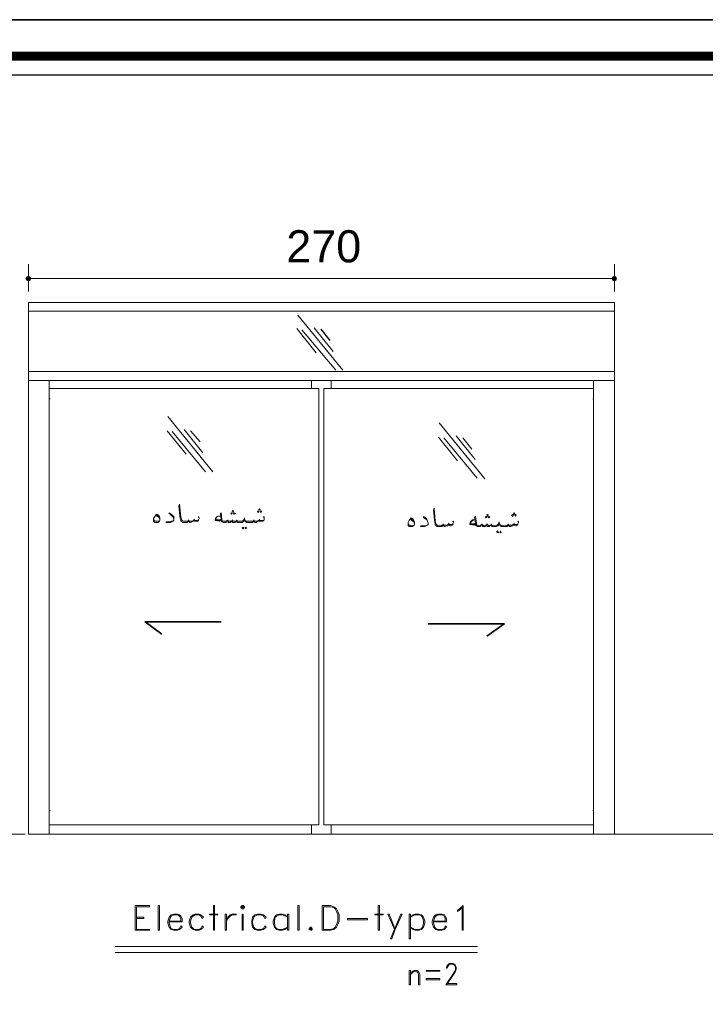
# Model space of a CAD drawing. Header units: metres. Extents: x 5.7 to 89.8, y 4 to 63.5.
# Tile 21 of 60: x 23.2 to 33.3, y 48.9 to 63.5. Entities that reach past the tile are written whole.
import ezdxf

# ---------------------------------------------------------------- set-up
doc = ezdxf.new("R2010")
doc.units = ezdxf.units.M
doc.header["$MEASUREMENT"] = 0
for name, color, linetype in [('PDF7_dim', 7, 'Continuous'), ('PDF7_flower', 7, 'Continuous'), ('PDF7_KADR', 7, 'Continuous'), ('PDF7_Sym tip Door', 7, 'Continuous'), ('PDF7_Text', 7, 'Continuous'), ('PDF7_textt', 7, 'Continuous'), ('PDF7_wall', 7, 'Continuous')]:
    doc.layers.add(name, color=color, linetype=linetype)
doc.styles.add('PDF Arial', font='arial.ttf')

msp = doc.modelspace()

# ---------------------------------------------------------------- linework, layer by layer
at = {"layer": 'PDF7_dim', "lineweight": 20}
for points in [[(23.282, 59.855), (23.282, 59.45)], [(31.95, 59.855), (31.95, 59.45)], [(23.32, 59.643), (23.359, 59.643), (31.873, 59.643), (31.911, 59.643)]]:
    msp.add_lwpolyline(points, dxfattribs=at)
at = {"layer": 'PDF7_dim', "transparency": 33554559}
for points in [[(23.253, 59.672), (23.282, 59.643), (23.234, 59.643)], [(23.234, 59.643), (23.253, 59.614), (23.282, 59.643)], [(23.282, 59.681), (23.253, 59.672), (23.282, 59.643)], [(23.253, 59.614), (23.282, 59.643), (23.282, 59.604)], [(23.282, 59.643), (23.311, 59.672), (23.282, 59.681)], [(23.32, 59.643), (23.282, 59.643), (23.311, 59.672)], [(23.282, 59.643), (23.282, 59.604), (23.311, 59.614)], [(23.311, 59.614), (23.32, 59.643), (23.282, 59.643)], [(31.921, 59.672), (31.911, 59.643), (31.95, 59.643)], [(31.911, 59.643), (31.95, 59.643), (31.921, 59.614)], [(31.95, 59.643), (31.95, 59.681), (31.921, 59.672)], [(31.95, 59.643), (31.921, 59.614), (31.95, 59.604)], [(31.979, 59.672), (31.95, 59.643), (31.95, 59.681)], [(31.988, 59.643), (31.979, 59.672), (31.95, 59.643)], [(31.95, 59.604), (31.979, 59.614), (31.95, 59.643)], [(31.979, 59.614), (31.95, 59.643), (31.988, 59.643)]]:
    msp.add_solid(points, dxfattribs=at)
at = {"layer": 'PDF7_flower', "lineweight": 25}
msp.add_lwpolyline([(27.606, 58.892), (27.741, 58.728)], dxfattribs=at)
at = {"layer": 'PDF7_KADR', "lineweight": 25}
for points in [[(5.695, 4.013), (89.785, 4.013), (89.785, 63.476), (5.695, 63.476)], [(5.695, 63.476), (89.785, 63.476), (89.785, 4.013), (5.695, 4.013)], [(6.514, 4.832), (88.841, 4.832), (88.841, 62.657), (6.514, 62.657)]]:
    msp.add_lwpolyline(points, close=True, dxfattribs=at)
at = {"layer": 'PDF7_KADR', "lineweight": 0, "const_width": 0.135}
msp.add_lwpolyline([(6.235, 62.937), (6.235, 4.552), (89.111, 4.552), (89.111, 62.937)], close=True, dxfattribs=at)
at = {"layer": 'PDF7_Sym tip Door', "lineweight": 18}
for points in [[(23.282, 58.131), (31.95, 58.131), (31.95, 51.418), (23.282, 51.418), (23.282, 59.286), (31.95, 59.286), (31.95, 58.131)], [(23.282, 59.161), (31.95, 59.161)], [(27.269, 59.103), (27.934, 58.285)], [(27.51, 58.911), (27.789, 58.564)], [(27.25, 58.901), (27.539, 58.545)], [(27.327, 58.882), (27.828, 58.285)], [(23.282, 58.266), (31.95, 58.266)], [(23.59, 58.131), (23.59, 51.418)], [(27.471, 58.131), (27.471, 58.015)], [(27.76, 58.131), (27.76, 58.015)], [(31.642, 58.131), (31.642, 51.418)], [(23.59, 58.015), (27.577, 58.015), (27.577, 51.553), (23.59, 51.553)], [(31.642, 58.015), (27.654, 58.015), (27.654, 51.553), (31.642, 51.553)], [(23.59, 57.861), (23.6, 57.861)], [(31.642, 57.861), (31.632, 57.861)], [(25.343, 57.601), (26.007, 56.782)], [(29.359, 57.505), (30.033, 56.676)], [(25.333, 57.389), (25.613, 57.042)], [(25.41, 57.379), (25.902, 56.782)], [(25.584, 57.408), (25.863, 57.062)], [(25.68, 57.389), (25.824, 57.225)], [(29.61, 57.312), (29.889, 56.965)], [(29.349, 57.293), (29.629, 56.946)], [(29.427, 57.283), (29.918, 56.686)], [(29.706, 57.283), (29.841, 57.119)], [(23.59, 51.764), (23.6, 51.764)], [(31.642, 51.764), (31.632, 51.764)], [(27.471, 51.553), (27.471, 51.418)], [(27.76, 51.553), (27.76, 51.418)]]:
    msp.add_lwpolyline(points, dxfattribs=at)
at = {"layer": 'PDF7_Sym tip Door', "lineweight": 9}
for points in [[(24.861, 49.992), (25.073, 49.992), (25.073, 50.002), (24.881, 50.002), (24.881, 50.339), (25.073, 50.339), (25.073, 50.358), (24.861, 50.358)], [(25.218, 49.992), (25.218, 50.358), (25.198, 50.358), (25.198, 49.992)], [(26.036, 49.992), (26.036, 50.358), (26.017, 50.358), (26.017, 49.992)], [(26.441, 50.358), (26.422, 50.339), (26.422, 50.329), (26.441, 50.31), (26.46, 50.31), (26.479, 50.329), (26.479, 50.339), (26.46, 50.358)], [(26.441, 50.339), (26.441, 50.329), (26.46, 50.329), (26.46, 50.339)], [(27.288, 49.992), (27.288, 50.358), (27.269, 50.358), (27.269, 49.992)], [(27.625, 49.992), (27.751, 49.992), (27.799, 50.002), (27.837, 50.041), (27.857, 50.079), (27.876, 50.127), (27.876, 50.223), (27.857, 50.272), (27.837, 50.31), (27.799, 50.339), (27.751, 50.358), (27.625, 50.358)], [(27.645, 50.002), (27.751, 50.002), (27.799, 50.021), (27.818, 50.041), (27.837, 50.079), (27.857, 50.127), (27.857, 50.223), (27.837, 50.272), (27.818, 50.31), (27.799, 50.329), (27.751, 50.339), (27.645, 50.339)], [(28.473, 49.992), (28.473, 50.358), (28.454, 50.358), (28.454, 49.992)], [(29.715, 49.992), (29.696, 49.992), (29.696, 50.329), (29.658, 50.291), (29.629, 50.272), (29.629, 50.291), (29.658, 50.31), (29.715, 50.358)], [(25.873, 50.041), (25.853, 50.06), (25.834, 50.021), (25.805, 50.002), (25.747, 50.002), (25.719, 50.021), (25.699, 50.041), (25.68, 50.098), (25.68, 50.127), (25.699, 50.185), (25.719, 50.204), (25.747, 50.223), (25.805, 50.223), (25.834, 50.204), (25.853, 50.166), (25.873, 50.185), (25.834, 50.223), (25.805, 50.233), (25.747, 50.233), (25.719, 50.223), (25.68, 50.185), (25.661, 50.127), (25.661, 50.098), (25.68, 50.041), (25.719, 50.002), (25.747, 49.992), (25.805, 49.992), (25.834, 50.002)], [(26.085, 50.223), (25.959, 50.223), (25.959, 50.233), (26.085, 50.233)], [(26.21, 49.992), (26.21, 50.233), (26.19, 50.233), (26.19, 49.992)], [(26.354, 50.233), (26.354, 50.223), (26.296, 50.223), (26.267, 50.204), (26.229, 50.166), (26.21, 50.127), (26.229, 50.185), (26.267, 50.223), (26.296, 50.233)], [(26.46, 49.992), (26.46, 50.233), (26.441, 50.233), (26.441, 49.992)], [(26.797, 50.041), (26.778, 50.06), (26.759, 50.021), (26.72, 50.002), (26.672, 50.002), (26.633, 50.021), (26.614, 50.041), (26.595, 50.098), (26.595, 50.127), (26.614, 50.185), (26.633, 50.204), (26.672, 50.223), (26.72, 50.223), (26.759, 50.204), (26.778, 50.166), (26.797, 50.185), (26.759, 50.223), (26.72, 50.233), (26.672, 50.233), (26.633, 50.223), (26.595, 50.185), (26.585, 50.127), (26.585, 50.098), (26.595, 50.041), (26.633, 50.002), (26.672, 49.992), (26.72, 49.992), (26.759, 50.002)], [(27.115, 50.041), (27.038, 50.002), (26.99, 50.002), (26.951, 50.021), (26.932, 50.041), (26.922, 50.098), (26.922, 50.127), (26.932, 50.185), (26.951, 50.204), (26.99, 50.223), (27.038, 50.223), (27.115, 50.185), (27.077, 50.223), (27.038, 50.233), (26.99, 50.233), (26.951, 50.223), (26.922, 50.185), (26.903, 50.127), (26.903, 50.098), (26.922, 50.041), (26.951, 50.002), (26.99, 49.992), (27.038, 49.992), (27.077, 50.002)], [(27.134, 49.992), (27.134, 50.233), (27.115, 50.233), (27.115, 49.992)], [(28.3, 50.146), (28.001, 50.146), (28.001, 50.166), (28.3, 50.166)], [(28.531, 50.223), (28.406, 50.223), (28.406, 50.233), (28.531, 50.233)], [(28.637, 49.867), (28.656, 49.867), (28.704, 49.992), (28.81, 50.233), (28.791, 50.233), (28.704, 50.021)], [(28.935, 49.867), (28.935, 50.233), (28.916, 50.233), (28.916, 49.867)], [(28.935, 50.041), (29.003, 50.002), (29.061, 50.002), (29.099, 50.021), (29.109, 50.041), (29.128, 50.098), (29.128, 50.127), (29.109, 50.185), (29.099, 50.204), (29.061, 50.223), (29.003, 50.223), (28.935, 50.185), (28.974, 50.223), (29.003, 50.233), (29.061, 50.233), (29.099, 50.223), (29.128, 50.185), (29.147, 50.127), (29.147, 50.098), (29.128, 50.041), (29.099, 50.002), (29.061, 49.992), (29.003, 49.992), (28.974, 50.002)], [(27.452, 50.041), (27.433, 50.021), (27.433, 50.002), (27.452, 49.992), (27.471, 49.992), (27.481, 50.002), (27.481, 50.021), (27.471, 50.041)], [(27.452, 50.021), (27.452, 50.002), (27.471, 50.002), (27.471, 50.021)], [(28.935, 49.183), (28.935, 49.395), (28.916, 49.395), (28.916, 49.183)], [(29.07, 49.183), (29.051, 49.183), (29.051, 49.337), (29.041, 49.366), (29.022, 49.386), (28.993, 49.386), (28.964, 49.366), (28.935, 49.337), (28.964, 49.386), (28.993, 49.395), (29.032, 49.395), (29.051, 49.386), (29.07, 49.337)], [(29.369, 49.386), (29.166, 49.386), (29.166, 49.395), (29.369, 49.395)], [(29.369, 49.26), (29.166, 49.26), (29.166, 49.28), (29.369, 49.28)]]:
    msp.add_lwpolyline(points, close=True, dxfattribs=at)
for points in [[(24.881, 50.185), (24.987, 50.185), (24.987, 50.166), (24.881, 50.166)], [(25.362, 50.118), (25.555, 50.118), (25.555, 50.166), (25.536, 50.204), (25.516, 50.223), (25.487, 50.233), (25.43, 50.233), (25.391, 50.223), (25.362, 50.185), (25.343, 50.127), (25.343, 50.098), (25.362, 50.041), (25.391, 50.002), (25.43, 49.992), (25.487, 49.992), (25.516, 50.002), (25.555, 50.041), (25.536, 50.06), (25.516, 50.021), (25.487, 50.002), (25.43, 50.002), (25.391, 50.021), (25.381, 50.041), (25.362, 50.098), (25.362, 50.127), (25.381, 50.185), (25.391, 50.204), (25.43, 50.223), (25.487, 50.223), (25.516, 50.204), (25.536, 50.166), (25.536, 50.127), (25.362, 50.127)], [(28.704, 49.992), (28.598, 50.233), (28.618, 50.233), (28.704, 50.021)], [(29.272, 50.118), (29.465, 50.118), (29.465, 50.166), (29.446, 50.204), (29.436, 50.223), (29.398, 50.233), (29.34, 50.233), (29.311, 50.223), (29.272, 50.185), (29.253, 50.127), (29.253, 50.098), (29.272, 50.041), (29.311, 50.002), (29.34, 49.992), (29.398, 49.992), (29.436, 50.002), (29.465, 50.041), (29.446, 50.06), (29.436, 50.021), (29.398, 50.002), (29.34, 50.002), (29.311, 50.021), (29.292, 50.041), (29.272, 50.098), (29.272, 50.127), (29.292, 50.185), (29.311, 50.204), (29.34, 50.223), (29.398, 50.223), (29.436, 50.204), (29.446, 50.166), (29.446, 50.127), (29.272, 50.127)], [(24.563, 49.752), (29.927, 49.752)], [(24.563, 49.665), (29.927, 49.665)], [(29.465, 49.203), (29.619, 49.203), (29.619, 49.183), (29.455, 49.183), (29.561, 49.337), (29.59, 49.386), (29.6, 49.414), (29.6, 49.443), (29.59, 49.472), (29.561, 49.492), (29.513, 49.492), (29.494, 49.472), (29.475, 49.443), (29.475, 49.434), (29.465, 49.434), (29.465, 49.443), (29.475, 49.472), (29.494, 49.492), (29.513, 49.501), (29.561, 49.501), (29.59, 49.492), (29.6, 49.472), (29.61, 49.443), (29.61, 49.414), (29.6, 49.386), (29.571, 49.337), (29.465, 49.183)]]:
    msp.add_lwpolyline(points, dxfattribs=at)
at = {"layer": 'PDF7_textt', "lineweight": 20}
for points in [[(25.805, 56.089), (25.796, 56.108), (25.796, 56.118), (25.805, 56.099), (25.805, 56.089), (25.796, 56.07), (25.796, 56.06), (25.786, 56.05), (25.767, 56.05), (25.757, 56.05), (25.738, 56.05), (25.728, 56.06), (25.719, 56.05), (25.699, 56.041), (25.68, 56.031), (25.67, 56.031), (25.661, 56.041), (25.651, 56.05), (25.651, 56.06), (25.641, 56.041), (25.632, 56.031), (25.613, 56.031), (25.584, 56.031), (25.564, 56.031), (25.555, 56.041), (25.536, 56.05), (25.536, 56.07), (25.526, 56.089), (25.507, 56.272), (25.516, 56.301), (25.536, 56.108), (25.545, 56.079), (25.545, 56.07), (25.555, 56.06), (25.574, 56.05), (25.584, 56.05), (25.622, 56.05), (25.632, 56.05), (25.651, 56.06), (25.661, 56.05), (25.68, 56.05), (25.699, 56.05), (25.719, 56.06), (25.728, 56.06), (25.728, 56.07), (25.738, 56.06), (25.747, 56.06), (25.776, 56.06), (25.786, 56.06), (25.796, 56.07)], [(25.16, 56.137), (25.179, 56.127), (25.198, 56.118), (25.218, 56.099), (25.227, 56.07), (25.227, 56.06)], [(25.179, 56.147), (25.198, 56.127), (25.218, 56.108), (25.218, 56.099)], [(25.43, 56.079), (25.42, 56.108), (25.41, 56.127), (25.381, 56.147), (25.362, 56.166), (25.362, 56.176), (25.391, 56.156), (25.41, 56.137), (25.43, 56.118), (25.43, 56.079), (25.43, 56.06), (25.42, 56.05), (25.401, 56.041), (25.381, 56.031), (25.343, 56.031), (25.314, 56.031), (25.324, 56.041), (25.362, 56.041), (25.391, 56.05), (25.41, 56.05), (25.43, 56.06)], [(26.768, 56.089), (26.759, 56.108), (26.768, 56.118), (26.768, 56.099), (26.768, 56.089), (26.768, 56.07), (26.759, 56.06), (26.749, 56.05), (26.73, 56.05), (26.72, 56.05), (26.701, 56.05), (26.691, 56.06), (26.682, 56.05), (26.662, 56.041), (26.653, 56.031), (26.633, 56.031), (26.624, 56.041), (26.614, 56.05), (26.614, 56.06), (26.605, 56.041), (26.595, 56.031), (26.576, 56.031), (26.556, 56.031), (26.528, 56.031), (26.508, 56.031), (26.499, 56.041), (26.489, 56.05), (26.479, 56.07), (26.479, 56.099), (26.47, 56.07), (26.47, 56.05), (26.46, 56.041), (26.441, 56.031), (26.422, 56.031), (26.402, 56.031), (26.393, 56.031), (26.373, 56.031), (26.364, 56.041), (26.354, 56.05), (26.345, 56.041), (26.335, 56.031), (26.325, 56.031), (26.316, 56.031), (26.306, 56.031), (26.296, 56.041), (26.296, 56.06), (26.277, 56.041), (26.267, 56.031), (26.258, 56.031), (26.248, 56.031), (26.239, 56.031), (26.229, 56.041), (26.219, 56.06), (26.21, 56.041), (26.2, 56.031), (26.19, 56.031), (26.181, 56.031), (26.162, 56.031), (26.142, 56.041), (26.133, 56.05), (26.133, 56.079), (26.123, 56.166), (26.133, 56.176), (26.142, 56.079), (26.142, 56.06), (26.152, 56.05), (26.162, 56.05), (26.181, 56.05), (26.19, 56.05), (26.21, 56.05), (26.219, 56.06), (26.229, 56.06), (26.239, 56.05), (26.248, 56.05), (26.267, 56.05), (26.277, 56.05), (26.296, 56.06), (26.316, 56.05), (26.325, 56.05), (26.335, 56.05), (26.354, 56.05), (26.364, 56.06), (26.373, 56.05), (26.393, 56.05), (26.402, 56.05), (26.431, 56.05), (26.45, 56.05), (26.46, 56.06), (26.47, 56.07)], [(29.571, 56.031), (29.561, 56.05), (29.571, 56.041), (29.571, 56.031), (29.561, 56.012), (29.561, 56.002), (29.552, 55.993), (29.532, 55.983), (29.523, 55.983), (29.504, 55.993), (29.494, 56.002), (29.484, 55.983), (29.465, 55.983), (29.446, 55.973), (29.436, 55.973), (29.427, 55.983), (29.417, 55.983), (29.417, 56.002), (29.407, 55.983), (29.398, 55.973), (29.378, 55.973), (29.349, 55.973), (29.33, 55.973), (29.321, 55.983), (29.301, 55.993), (29.301, 56.012), (29.292, 56.031), (29.272, 56.214), (29.282, 56.243), (29.301, 56.05), (29.311, 56.021), (29.311, 56.012), (29.321, 56.002), (29.33, 55.993), (29.349, 55.983), (29.388, 55.983), (29.398, 55.993), (29.417, 56.002), (29.427, 55.993), (29.446, 55.993), (29.465, 55.993), (29.484, 56.002), (29.494, 56.002), (29.494, 56.012), (29.504, 56.002), (29.513, 56.002), (29.542, 56.002), (29.552, 56.002), (29.561, 56.012)], [(25.218, 56.05), (25.189, 56.05), (25.17, 56.05), (25.16, 56.05), (25.141, 56.06), (25.131, 56.089)], [(25.651, 56.07), (25.651, 56.06)], [(25.738, 56.079), (25.728, 56.07)], [(26.104, 56.06), (26.056, 56.07)], [(26.229, 56.07), (26.229, 56.06)], [(26.306, 56.07), (26.296, 56.06)], [(26.364, 56.07), (26.364, 56.06)], [(26.489, 56.07), (26.489, 56.06), (26.508, 56.05), (26.528, 56.05), (26.556, 56.05), (26.585, 56.05), (26.605, 56.05), (26.614, 56.06), (26.624, 56.05), (26.643, 56.05), (26.662, 56.05), (26.682, 56.06), (26.691, 56.06), (26.701, 56.07), (26.701, 56.06), (26.72, 56.06), (26.739, 56.06), (26.749, 56.06), (26.768, 56.07)], [(26.614, 56.07), (26.614, 56.06)], [(26.701, 56.079), (26.701, 56.07)], [(28.983, 55.993), (28.955, 55.983), (28.935, 55.983), (28.926, 55.993), (28.906, 56.002), (28.897, 56.031)], [(28.926, 56.079), (28.945, 56.07), (28.964, 56.05), (28.983, 56.041), (28.993, 56.012), (28.993, 56.002)], [(28.945, 56.089), (28.964, 56.07), (28.983, 56.05), (28.983, 56.041)], [(29.195, 56.021), (29.186, 56.05), (29.176, 56.07), (29.147, 56.089), (29.128, 56.099), (29.128, 56.118), (29.157, 56.099), (29.176, 56.079), (29.186, 56.05), (29.195, 56.021), (29.195, 56.002), (29.186, 55.993), (29.166, 55.983), (29.147, 55.973), (29.109, 55.973), (29.08, 55.973), (29.089, 55.983), (29.128, 55.983), (29.157, 55.983), (29.176, 55.993), (29.195, 56.002)], [(29.417, 56.012), (29.417, 56.002)], [(29.504, 56.021), (29.494, 56.012)], [(29.87, 56.002), (29.821, 56.012)], [(30.534, 56.031), (30.524, 56.05), (30.534, 56.041), (30.534, 56.031), (30.524, 56.012), (30.524, 56.002), (30.515, 55.993), (30.496, 55.983), (30.486, 55.983), (30.467, 55.993), (30.457, 56.002), (30.447, 55.983), (30.428, 55.983), (30.419, 55.973), (30.399, 55.973), (30.39, 55.983), (30.38, 55.983), (30.38, 56.002), (30.37, 55.983), (30.361, 55.973), (30.341, 55.973), (30.322, 55.973), (30.293, 55.973), (30.274, 55.973), (30.264, 55.983), (30.255, 55.993), (30.245, 56.012), (30.245, 56.041), (30.236, 56.012), (30.236, 55.993), (30.226, 55.983), (30.207, 55.973), (30.187, 55.973), (30.168, 55.973), (30.158, 55.973), (30.139, 55.973), (30.13, 55.983), (30.12, 55.993), (30.11, 55.983), (30.101, 55.973), (30.091, 55.973), (30.081, 55.973), (30.072, 55.973), (30.062, 55.983), (30.062, 56.002), (30.043, 55.983), (30.033, 55.973), (30.024, 55.973), (30.014, 55.973), (30.004, 55.973), (29.995, 55.983), (29.985, 56.002), (29.976, 55.983), (29.966, 55.973), (29.956, 55.973), (29.947, 55.973), (29.927, 55.973), (29.908, 55.983), (29.898, 55.993), (29.898, 56.021), (29.879, 56.108), (29.898, 56.118), (29.908, 56.021), (29.908, 56.002), (29.918, 55.993), (29.927, 55.993), (29.947, 55.983), (29.956, 55.983), (29.976, 55.993), (29.985, 56.002), (29.995, 56.002), (30.004, 55.993), (30.014, 55.983), (30.033, 55.983), (30.043, 55.993), (30.062, 56.002), (30.081, 55.993), (30.091, 55.983), (30.101, 55.983), (30.12, 55.993), (30.13, 56.002), (30.139, 55.993), (30.158, 55.983), (30.168, 55.983), (30.197, 55.983), (30.216, 55.993), (30.226, 56.002), (30.236, 56.012)], [(29.995, 56.012), (29.995, 56.002)], [(30.072, 56.012), (30.062, 56.002)], [(30.13, 56.012), (30.13, 56.002)], [(30.255, 56.012), (30.255, 56.002), (30.274, 55.993), (30.293, 55.983), (30.322, 55.983), (30.351, 55.983), (30.37, 55.993), (30.38, 56.002), (30.39, 55.993), (30.409, 55.993), (30.428, 55.993), (30.447, 56.002), (30.457, 56.002), (30.467, 56.012), (30.467, 56.002), (30.476, 56.002), (30.505, 56.002), (30.515, 56.002), (30.524, 56.012)], [(30.38, 56.012), (30.38, 56.002)], [(30.467, 56.021), (30.467, 56.012)]]:
    msp.add_lwpolyline(points, dxfattribs=at)
for points in [[(25.179, 56.156), (25.208, 56.137), (25.218, 56.118), (25.227, 56.099), (25.227, 56.089), (25.227, 56.079), (25.227, 56.06), (25.218, 56.05), (25.198, 56.031), (25.179, 56.031), (25.17, 56.031), (25.15, 56.031), (25.141, 56.041), (25.131, 56.05), (25.131, 56.06), (25.131, 56.089), (25.15, 56.118), (25.17, 56.147)], [(26.287, 56.156), (26.296, 56.166), (26.287, 56.176), (26.277, 56.166)], [(26.306, 56.185), (26.316, 56.195), (26.306, 56.214), (26.296, 56.195)], [(26.325, 56.156), (26.345, 56.166), (26.325, 56.176), (26.316, 56.166)], [(26.682, 56.176), (26.691, 56.195), (26.682, 56.204), (26.672, 56.195)], [(26.701, 56.214), (26.711, 56.224), (26.701, 56.233), (26.691, 56.224)], [(26.72, 56.176), (26.73, 56.195), (26.72, 56.204), (26.711, 56.195)], [(30.072, 56.127), (30.081, 56.137), (30.072, 56.147), (30.062, 56.137)], [(30.447, 56.118), (30.457, 56.137), (30.447, 56.147), (30.428, 56.137)], [(30.467, 56.147), (30.476, 56.166), (30.467, 56.176), (30.457, 56.166)], [(30.486, 56.118), (30.496, 56.137), (30.486, 56.147), (30.476, 56.137)], [(26.133, 56.079), (26.104, 56.05), (26.056, 56.06), (26.046, 56.06), (26.046, 56.07), (26.056, 56.099), (26.075, 56.118), (26.085, 56.127), (26.094, 56.127), (26.123, 56.127), (26.085, 56.118), (26.075, 56.118), (26.056, 56.089), (26.056, 56.079), (26.075, 56.07), (26.113, 56.07)], [(28.945, 56.099), (28.974, 56.079), (28.983, 56.06), (28.993, 56.041), (28.993, 56.031), (28.993, 56.021), (28.993, 56.002), (28.983, 55.983), (28.964, 55.973), (28.945, 55.973), (28.935, 55.973), (28.916, 55.973), (28.906, 55.983), (28.897, 55.983), (28.897, 56.002), (28.897, 56.031), (28.916, 56.06), (28.935, 56.089)], [(29.898, 56.021), (29.87, 55.993), (29.821, 56.002), (29.812, 56.002), (29.812, 56.012), (29.821, 56.041), (29.841, 56.06), (29.85, 56.07), (29.86, 56.07), (29.889, 56.07), (29.85, 56.06), (29.841, 56.05), (29.821, 56.031), (29.821, 56.021), (29.831, 56.012), (29.879, 56.012)], [(30.053, 56.099), (30.062, 56.108), (30.053, 56.118), (30.043, 56.108)], [(30.091, 56.099), (30.11, 56.108), (30.091, 56.118), (30.081, 56.108)], [(26.46, 55.964), (26.47, 55.954), (26.46, 55.935), (26.441, 55.954)], [(26.499, 55.964), (26.508, 55.954), (26.499, 55.935), (26.489, 55.954)], [(30.226, 55.906), (30.236, 55.887), (30.226, 55.877), (30.207, 55.887)], [(30.264, 55.906), (30.274, 55.887), (30.264, 55.877), (30.255, 55.887)]]:
    msp.add_lwpolyline(points, close=True, dxfattribs=at)
at = {"layer": 'PDF7_textt', "lineweight": 35}
for points in [[(26.133, 54.558), (25.006, 54.558), (25.256, 54.375)], [(29.195, 54.529), (30.322, 54.529), (30.062, 54.346)]]:
    msp.add_lwpolyline(points, dxfattribs=at)
at = {"layer": 'PDF7_wall', "lineweight": 18}
for points in [[(23.234, 51.418), (18.553, 51.418)], [(34.839, 51.418), (31.95, 51.418)]]:
    msp.add_lwpolyline(points, dxfattribs=at)

# ---------------------------------------------------------------- texts
at = {"layer": 'PDF7_Text', "insert": (27.096, 59.876), "char_height": 0.4757, "attachment_point": 7, "style": 'PDF Arial'}
msp.add_mtext('270', dxfattribs=at)

doc.saveas('drawing.dxf')
